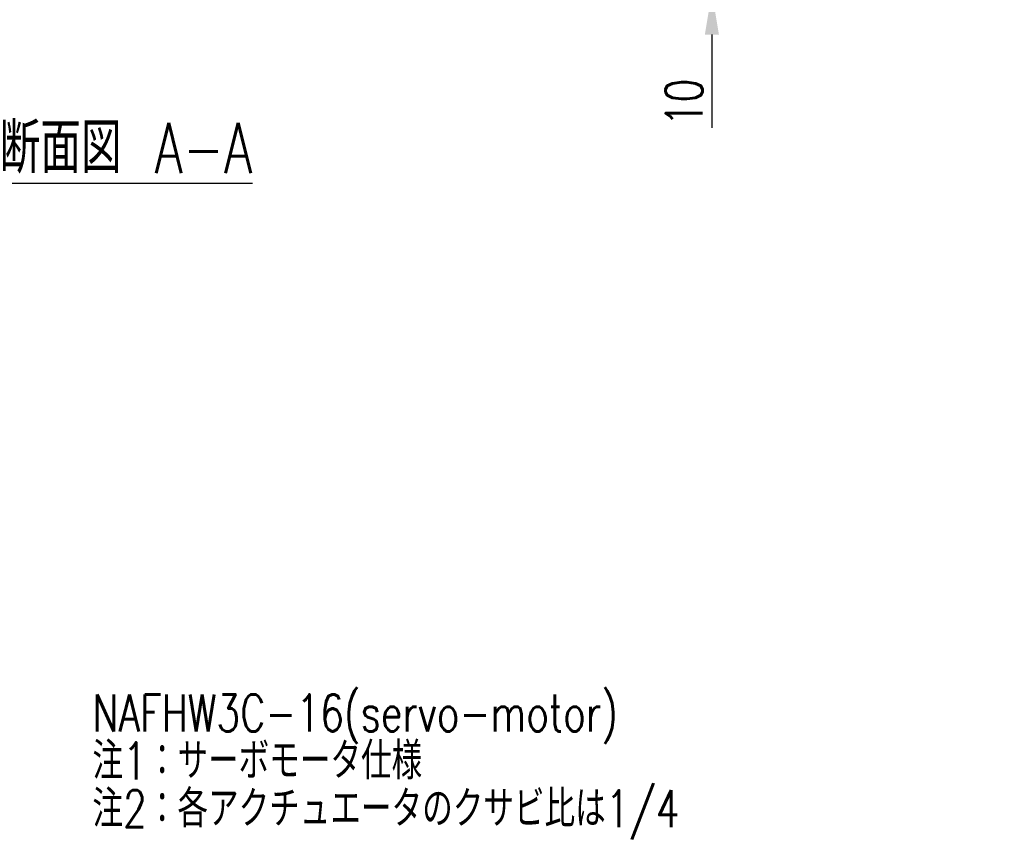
# Model space of a CAD drawing. Header units: millimetres. Extents: x 0 to 376, y -2 to 209.
# Tile 29 of 35: x 283 to 376, y 2 to 79. Entities that reach past the tile are written whole.
import ezdxf

# ---------------------------------------------------------------- set-up
doc = ezdxf.new("R2010")
doc.units = ezdxf.units.MM
doc.layers.add('SLD-0', color=7, linetype='Continuous')
doc.styles.add('SLDTEXTSTYLE1', font='TXT', dxfattribs={"width": 0.75, "bigfont": 'bigfont'})
doc.dimstyles.new('SLDDIMSTYLE3', dxfattribs={"dimtxt": 3.5, "dimasz": 4, "dimexe": 0, "dimexo": 0.0625, "dimgap": 0.875, "dimtad": 1, "dimlfac": 3, "dimrnd": 1e-09, "dimzin": 12, "dimdsep": 46, "dimtxsty": 'SLDTEXTSTYLE1', "dimsah": 1, "dimcen": 0.09, "dimadec": 0, "dimazin": 3, "dimtfac": 1, "dimtmove": 0, "dimatfit": 0, "dimfxl": 1, "dimfrac": 2, "dimtolj": 1, "dimtzin": 12, "dimarcsym": 0})

# ---------------------------------------------------------------- blocks, each defined once
blk = doc.blocks.new('*D75')
at = {"layer": 'Defpoints', "color": 0, "transparency": 16777216}
for p in [(329.578, 84.802), (348.247, 84.802), (329.911, 81.469)]:
    blk.add_point(p, dxfattribs=at)
at = {"layer": 'SLD-0', "color": 0, "lineweight": -2, "transparency": 16777216}
for p, q in [((348.247, 88.802), (348.247, 92.802)), ((329.64, 84.802), (348.247, 84.802)), ((348.247, 84.802), (348.247, 81.469)), ((329.974, 81.469), (348.247, 81.469)), ((348.247, 77.469), (348.247, 68.656))]:
    blk.add_line(p, q, dxfattribs=at)
at = {"layer": 'SLD-0', "color": 0, "transparency": 16777216}
for points in [[(347.581, 88.802), (348.914, 88.802), (348.247, 84.802)], [(347.581, 77.469), (348.914, 77.469), (348.247, 81.469)]]:
    blk.add_solid(points, dxfattribs=at)
at = {"layer": 'SLD-0', "color": 0, "transparency": 16777216, "insert": (343.872, 71.063), "char_height": 3.5, "attachment_point": 2, "rotation": 90, "style": 'SLDTEXTSTYLE1'}
blk.add_mtext('\\A1;10', dxfattribs=at)

msp = doc.modelspace()

# ---------------------------------------------------------------- texts
at = {"layer": 'SLD-0', "style": 'SLDTEXTSTYLE1'}
for s, insert, char_height, attachment_point in [('\\L断面図 A-A', (292.6551, 69.1539), 4.7625, 2), ('NAFHW3C-16(servo-motor)', (289.7767, 15.1664), 3.5, 1), ('注1：サーボモータ仕様', (289.7767, 10.6407), 3.5, 1), ('注2：各アクチュエータのクサビ比は1/4', (289.7767, 6.115), 3.5, 1)]:
    msp.add_mtext(s, dxfattribs=dict(at, insert=insert, char_height=char_height, attachment_point=attachment_point))

# ---------------------------------------------------------------- dimensions: what is measured, and where the dimension line sits
at = {"layer": 'SLD-0'}
dim = msp.add_linear_dim(base=(348.2474, 84.8021), p1=(329.9112, 81.4688), p2=(329.5778, 84.8021), angle=90, dimstyle='SLDDIMSTYLE3', dxfattribs=at)
dim.commit()
dim.dimension.update_dxf_attribs({"geometry": '*D75', "text_midpoint": (348.2474, 71.0625), "dimtype": 160})

doc.saveas('drawing.dxf')
